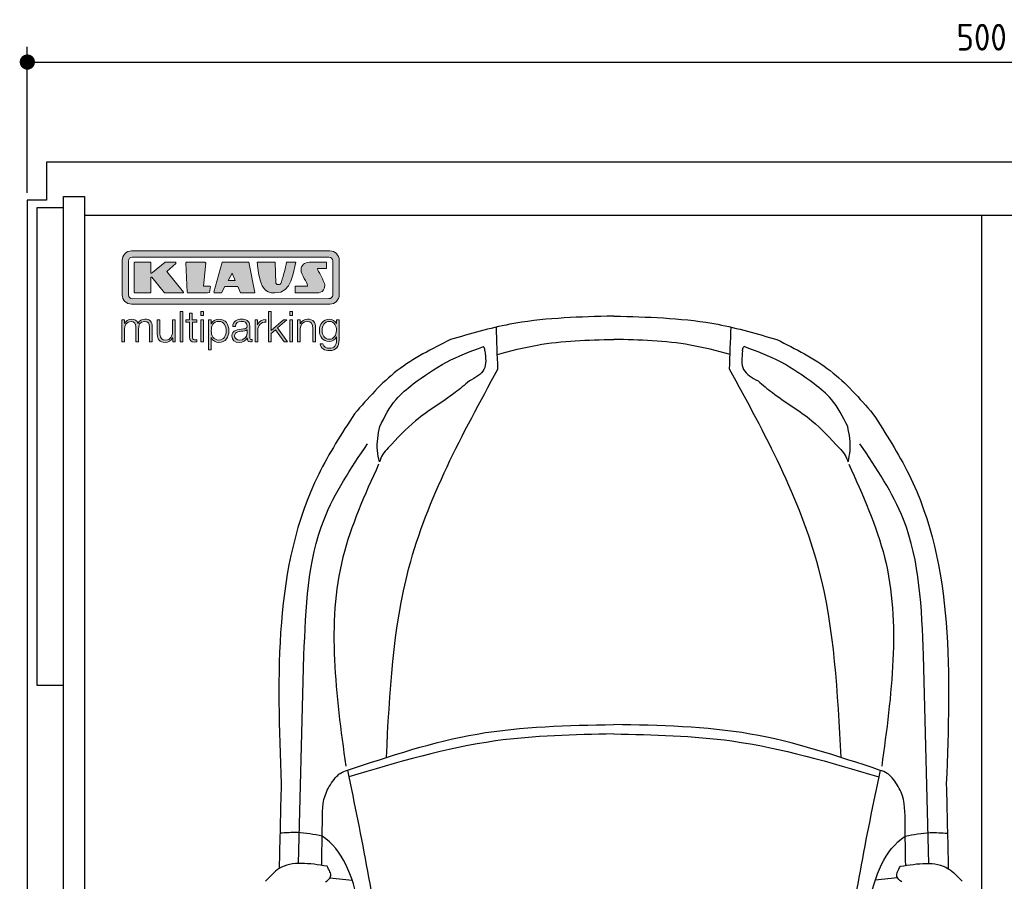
# Model space of a CAD drawing. Header units: millimetres. Extents: x -20 to 5511, y -1049 to 5673.
# Tile 3 of 4: x -20 to 2559, y 3417 to 5673. Entities that reach past the tile are written whole.
import ezdxf

# ---------------------------------------------------------------- set-up
doc = ezdxf.new("R2010")
doc.units = ezdxf.units.MM
for name, color, linetype in [('4', 3, 'Continuous'), ('5', 3, 'Continuous'), ('Car', 10, 'Continuous'), ('Logo', 7, 'Continuous')]:
    doc.layers.add(name, color=color, linetype=linetype)
doc.styles.get("Standard").update_dxf_attribs({"font": 'ISOCP.SHX'})
doc.dimstyles.new('GEN-ISO', dxfattribs={"dimscale": 20, "dimtxt": 3.5, "dimasz": 2, "dimexe": 2, "dimexo": 1, "dimgap": 1.5, "dimtad": 1, "dimdec": 1, "dimdsep": 46, "dimtxsty": 'STANDARD', "dimblk": 'PUNKT', "dimcen": 2, "dimclrd": 256, "dimclre": 256, "dimclrt": 2, "dimadec": 0, "dimazin": 0, "dimtp": 0.1, "dimtm": 0.1, "dimtfac": 0.71, "dimtdec": 1, "dimtmove": 2, "dimatfit": 3, "dimldrblk": 'PUNKT', "dimfxl": 1, "dimtolj": 1, "dimarcsym": 0})

# ---------------------------------------------------------------- blocks, each defined once
blk = doc.blocks.new('PUNKT')
at = {"layer": '4', "color": 0, "linetype": 'ByBlock'}
blk.add_line((-0.5, 0), (-1, 0), dxfattribs=at)
at = {"layer": '4', "color": 0, "linetype": 'ByBlock', "const_width": 0.5}
blk.add_lwpolyline([(-0.25, 0, 1), (0.25, 0, 1)], format="xyb", close=True, dxfattribs=at)
blk = doc.blocks.new('*D4')
at = {"layer": '5', "lineweight": -2}
for p, q in [((0, 5220), (0, 5602.1)), ((5000, 5220), (5000, 5602.1)), ((40, 5562.1), (4960, 5562.1))]:
    blk.add_line(p, q, dxfattribs=at)
at = {"layer": 'DEFPOINTS', "color": 0}
for p in [(5000, 5562.1), (0, 5200), (5000, 5200)]:
    blk.add_point(p, dxfattribs=at)
at = {"layer": '5', "lineweight": -2, "xscale": 40, "yscale": 40, "zscale": 40, "rotation": 180}
blk.add_blockref('PUNKT', (0, 5562.1), dxfattribs=at)
at = {"layer": '5', "lineweight": -2, "xscale": 40, "yscale": 40, "zscale": 40}
blk.add_blockref('PUNKT', (5000, 5562.1), dxfattribs=at)
at = {"layer": '5', "color": 2, "insert": (2500, 5627.1), "char_height": 70, "attachment_point": 5}
blk.add_mtext('500', dxfattribs=at)
blk = doc.blocks.new('KLAUS')
at = {"layer": 'Logo'}
h = blk.add_hatch(color=8, dxfattribs=at)
h.dxf.hatch_style = 2
edge = h.paths.add_edge_path()
edge.add_spline(control_points=[(3.6, 29.09), (2.88, 29.09), (2.3, 28.51), (2.3, 27.8), (2.3, 27.8), (2.3, 16.11), (2.3, 16.11), (2.3, 15.39), (2.88, 14.81), (3.6, 14.81), (3.6, 14.81), (71.16, 14.81), (71.16, 14.81), (71.88, 14.81), (72.46, 15.39), (72.46, 16.11), (72.46, 16.11), (72.46, 27.8), (72.46, 27.8), (72.46, 28.51), (71.88, 29.09), (71.16, 29.09), (71.16, 29.09), (3.6, 29.09), (3.6, 29.09), (3.6, 29.09), (3.6, 29.09), (3.6, 29.09)], knot_values=[0, 0, 0, 0, 1, 1, 1, 2, 2, 2, 3, 3, 3, 4, 4, 4, 5, 5, 5, 6, 6, 6, 7, 7, 7, 8, 8, 8, 9, 9, 9, 9], degree=3, periodic=0)
edge = h.paths.add_edge_path()
edge.add_spline(control_points=[(3.35, 31.23), (3.35, 31.23), (71.47, 31.23), (71.47, 31.23), (73.26, 31.23), (74.71, 29.77), (74.71, 27.99), (74.71, 27.99), (74.71, 16.17), (74.71, 16.17), (74.71, 14.38), (73.26, 12.93), (71.47, 12.93), (71.47, 12.93), (3.35, 12.93), (3.35, 12.93), (1.56, 12.93), (0.11, 14.38), (0.11, 16.17), (0.11, 16.17), (0.11, 27.99), (0.11, 27.99), (0.11, 29.77), (1.56, 31.23), (3.35, 31.23), (3.35, 31.23), (3.35, 31.23), (3.35, 31.23)], knot_values=[0, 0, 0, 0, 1, 1, 1, 2, 2, 2, 3, 3, 3, 4, 4, 4, 5, 5, 5, 6, 6, 6, 7, 7, 7, 8, 8, 8, 9, 9, 9, 9], degree=3, periodic=0)
h = blk.add_hatch(color=8, dxfattribs=at)
h.dxf.hatch_style = 2
edge = h.paths.add_edge_path()
edge.add_spline(control_points=[(4.5, 27.33), (4.5, 27.33), (9.7, 27.33), (9.7, 27.33), (9.84, 27.33), (9.96, 27.22), (9.96, 27.08), (9.96, 27.08), (9.96, 23.69), (9.96, 23.69), (9.96, 23.69), (9.94, 23.64), (10.04, 23.59), (10.14, 23.53), (10.2, 23.57), (10.2, 23.57), (10.2, 23.57), (10.51, 23.75), (10.51, 23.75), (10.51, 23.75), (14.94, 27.33), (14.94, 27.33), (14.94, 27.33), (18.41, 27.33), (18.41, 27.33), (18.41, 27.33), (18.49, 27.33), (18.56, 27.2), (18.65, 27.04), (18.53, 26.91), (18.53, 26.91), (18.53, 26.91), (15.49, 24.11), (15.49, 24.11), (15.49, 24.11), (21.14, 17.06), (21.14, 17.06), (21.14, 17.06), (21.13, 16.91), (21.13, 16.91), (21.08, 16.84), (20.99, 16.82), (20.99, 16.82), (20.99, 16.82), (14.7, 16.82), (14.7, 16.82), (14.7, 16.82), (10.26, 22.17), (10.26, 22.17), (10.26, 22.17), (10.19, 22.24), (10.08, 22.21), (9.97, 22.18), (9.96, 22.11), (9.96, 22.11), (9.96, 22.11), (9.96, 17.08), (9.96, 17.08), (9.96, 16.94), (9.84, 16.82), (9.7, 16.82), (9.7, 16.82), (4.5, 16.82), (4.5, 16.82), (4.36, 16.82), (4.25, 16.94), (4.25, 17.08), (4.25, 17.08), (4.25, 27.08), (4.25, 27.08), (4.25, 27.22), (4.36, 27.33), (4.5, 27.33), (4.5, 27.33), (4.5, 27.33), (4.5, 27.33)], knot_values=[0, 0, 0, 0, 1, 1, 1, 2, 2, 2, 3, 3, 3, 4, 4, 4, 5, 5, 5, 6, 6, 6, 7, 7, 7, 8, 8, 8, 9, 9, 9, 10, 10, 10, 11, 11, 11, 12, 12, 12, 13, 13, 13, 14, 14, 14, 15, 15, 15, 16, 16, 16, 17, 17, 17, 18, 18, 18, 19, 19, 19, 20, 20, 20, 21, 21, 21, 22, 22, 22, 23, 23, 23, 24, 24, 24, 25, 25, 25, 25], degree=3, periodic=0)
h = blk.add_hatch(color=8, dxfattribs=at)
h.dxf.hatch_style = 2
h.paths.add_polyline_path([(22.42, 17.06), (21.97, 27.15), (22.24, 27.33), (28.55, 27.33), (28.86, 26.97), (28.01, 19.08), (30.26, 19.07), (30.44, 18.95), (30.08, 16.95), (29.49, 16.82), (22.6, 16.82)])
h = blk.add_hatch(color=8, dxfattribs=at)
h.paths.add_polyline_path([(36.52, 21.01), (38.93, 21.01), (37.87, 23.57)])
h.paths.add_polyline_path([(34.52, 27.33), (43.65, 27.33), (45.76, 16.94), (45.57, 16.82), (40.83, 16.82), (39.89, 18.95), (35.42, 18.95), (34.27, 16.82), (31.78, 16.82), (31.66, 17)])
h = blk.add_hatch(color=8, dxfattribs=at)
h.dxf.hatch_style = 2
edge = h.paths.add_edge_path()
edge.add_spline(control_points=[(52.69, 27.32), (52.69, 27.32), (52.88, 20.14), (52.88, 20.14), (53.01, 19.89), (53.2, 19.77), (53.43, 19.71), (53.91, 19.59), (54.43, 19.57), (54.64, 20.03), (55.23, 21.34), (56.27, 25.45), (56.6, 27.33), (56.6, 27.33), (59.77, 27.33), (59.77, 27.33), (58.77, 23.9), (58.56, 16.82), (52.63, 16.76), (48.72, 16.72), (48.01, 19.35), (47.27, 22.24), (46.89, 23.68), (46.54, 27.33), (46.54, 27.33), (46.54, 27.33), (52.69, 27.32), (52.69, 27.32), (52.69, 27.32), (52.69, 27.32), (52.69, 27.32)], knot_values=[0, 0, 0, 0, 1, 1, 1, 2, 2, 2, 3, 3, 3, 4, 4, 4, 5, 5, 5, 6, 6, 6, 7, 7, 7, 8, 8, 8, 9, 9, 9, 10, 10, 10, 10], degree=3, periodic=0)
h = blk.add_hatch(color=8, dxfattribs=at)
h.dxf.hatch_style = 2
edge = h.paths.add_edge_path()
edge.add_spline(control_points=[(64.46, 27.33), (64.46, 27.33), (70.31, 27.33), (70.31, 27.33), (70.31, 26.52), (70.31, 26.02), (70.31, 25.12), (70.31, 25.12), (67.3, 25.12), (67.3, 25.12), (67.24, 25.04), (67.25, 25.11), (67.25, 24.91), (67.25, 24.88), (69.73, 20.38), (69.73, 19.57), (69.73, 16.4), (67.22, 16.81), (65.9, 16.82), (65.9, 16.82), (59.59, 16.82), (59.59, 16.82), (59.59, 17.76), (59.59, 18.23), (59.59, 19.14), (59.59, 19.14), (63.75, 19.14), (63.75, 19.14), (63.82, 19.22), (63.81, 19.11), (63.81, 19.31), (63.81, 20.32), (61.58, 23.06), (61.58, 24.63), (61.58, 26.33), (62.83, 27.34), (64.46, 27.33), (64.46, 27.33), (64.46, 27.33), (64.46, 27.33)], knot_values=[0, 0, 0, 0, 1, 1, 1, 2, 2, 2, 3, 3, 3, 4, 4, 4, 5, 5, 5, 6, 6, 6, 7, 7, 7, 8, 8, 8, 9, 9, 9, 10, 10, 10, 11, 11, 11, 12, 12, 12, 13, 13, 13, 13], degree=3, periodic=0)
h = blk.add_hatch(color=30, dxfattribs=at)
h.dxf.hatch_style = 2
h.paths.add_polyline_path([(20.07, 0), (20.99, 0), (20.99, 10.45), (20.07, 10.45)])
h = blk.add_hatch(color=30, dxfattribs=at)
h.paths.add_polyline_path([(27.1, 0), (28.03, 0), (28.03, 7.55), (27.1, 7.55)])
h.paths.add_polyline_path([(27.1, 8.98), (28.03, 8.98), (28.03, 10.45), (27.1, 10.45)])
h = blk.add_hatch(color=30, dxfattribs=at)
h.dxf.hatch_style = 2
h.paths.add_polyline_path([(50.4, 0), (51.32, 0), (51.32, 2.87), (52.82, 4.11), (55.8, 0), (56.96, 0), (53.52, 4.76), (56.74, 7.55), (55.51, 7.55), (51.32, 3.89), (51.32, 10.45), (50.4, 10.45)])
h = blk.add_hatch(color=30, dxfattribs=at)
h.paths.add_polyline_path([(57.74, 0), (58.66, 0), (58.66, 7.55), (57.74, 7.55)])
h.paths.add_polyline_path([(57.74, 8.98), (58.66, 8.98), (58.66, 10.45), (57.74, 10.45)])
h = blk.add_hatch(color=30, dxfattribs=at)
h.dxf.hatch_style = 2
edge = h.paths.add_edge_path()
edge.add_spline(control_points=[(0, 0), (0, 0), (0.92, 0), (0.92, 0), (0.92, 0), (0.92, 4.22), (0.92, 4.22), (0.94, 5.8), (1.58, 7), (3.18, 7), (4.35, 7), (4.77, 6.15), (4.76, 5.12), (4.76, 5.12), (4.76, 0), (4.76, 0), (4.76, 0), (5.68, 0), (5.68, 0), (5.68, 0), (5.68, 4.27), (5.68, 4.27), (5.68, 5.68), (6.14, 7), (7.73, 7), (9.05, 7), (9.52, 6.32), (9.52, 5.08), (9.52, 5.08), (9.52, 0), (9.52, 0), (9.52, 0), (10.44, 0), (10.44, 0), (10.44, 0), (10.44, 5.12), (10.44, 5.12), (10.44, 6.91), (9.59, 7.77), (7.94, 7.77), (6.94, 7.77), (5.99, 7.29), (5.54, 6.3), (5.26, 7.29), (4.36, 7.77), (3.37, 7.77), (2.17, 7.77), (1.38, 7.19), (0.89, 6.28), (0.89, 6.28), (0.85, 6.28), (0.85, 6.28), (0.85, 6.28), (0.85, 7.55), (0.85, 7.55), (0.85, 7.55), (0, 7.55), (0, 7.55), (0, 7.55), (0, 0), (0, 0), (0, 0), (0, 0), (0, 0)], knot_values=[0, 0, 0, 0, 1, 1, 1, 2, 2, 2, 3, 3, 3, 4, 4, 4, 5, 5, 5, 6, 6, 6, 7, 7, 7, 8, 8, 8, 9, 9, 9, 10, 10, 10, 11, 11, 11, 12, 12, 12, 13, 13, 13, 14, 14, 14, 15, 15, 15, 16, 16, 16, 17, 17, 17, 18, 18, 18, 19, 19, 19, 20, 20, 20, 21, 21, 21, 21], degree=3, periodic=0)
h = blk.add_hatch(color=30, dxfattribs=at)
h.dxf.hatch_style = 2
edge = h.paths.add_edge_path()
edge.add_spline(control_points=[(18.31, 7.55), (18.31, 7.55), (17.39, 7.55), (17.39, 7.55), (17.39, 7.55), (17.39, 3.59), (17.39, 3.59), (17.39, 2.05), (16.7, 0.56), (15.12, 0.56), (13.66, 0.56), (13.15, 1.27), (13.1, 2.64), (13.1, 2.64), (13.1, 7.55), (13.1, 7.55), (13.1, 7.55), (12.18, 7.55), (12.18, 7.55), (12.18, 7.55), (12.18, 2.65), (12.18, 2.65), (12.18, 0.89), (12.93, -0.22), (14.83, -0.22), (15.96, -0.22), (16.95, 0.35), (17.44, 1.36), (17.44, 1.36), (17.47, 1.36), (17.47, 1.36), (17.47, 1.36), (17.47, 0), (17.47, 0), (17.47, 0), (18.31, 0), (18.31, 0), (18.31, 0), (18.31, 7.55), (18.31, 7.55), (18.31, 7.55), (18.31, 7.55), (18.31, 7.55)], knot_values=[0, 0, 0, 0, 1, 1, 1, 2, 2, 2, 3, 3, 3, 4, 4, 4, 5, 5, 5, 6, 6, 6, 7, 7, 7, 8, 8, 8, 9, 9, 9, 10, 10, 10, 11, 11, 11, 12, 12, 12, 13, 13, 13, 14, 14, 14, 14], degree=3, periodic=0)
h = blk.add_hatch(color=30, dxfattribs=at)
h.dxf.hatch_style = 2
edge = h.paths.add_edge_path()
edge.add_spline(control_points=[(24.22, 9.82), (24.22, 9.82), (23.3, 9.82), (23.3, 9.82), (23.3, 9.82), (23.3, 7.55), (23.3, 7.55), (23.3, 7.55), (21.98, 7.55), (21.98, 7.55), (21.98, 7.55), (21.98, 6.78), (21.98, 6.78), (21.98, 6.78), (23.3, 6.78), (23.3, 6.78), (23.3, 6.78), (23.3, 1.61), (23.3, 1.61), (23.28, 0.32), (23.71, -0.09), (24.94, -0.09), (25.22, -0.09), (25.48, -0.06), (25.76, -0.06), (25.76, -0.06), (25.76, 0.73), (25.76, 0.73), (25.5, 0.7), (25.23, 0.69), (24.97, 0.69), (24.31, 0.73), (24.22, 1.08), (24.22, 1.68), (24.22, 1.68), (24.22, 6.78), (24.22, 6.78), (24.22, 6.78), (25.76, 6.78), (25.76, 6.78), (25.76, 6.78), (25.76, 7.55), (25.76, 7.55), (25.76, 7.55), (24.22, 7.55), (24.22, 7.55), (24.22, 7.55), (24.22, 9.82), (24.22, 9.82), (24.22, 9.82), (24.22, 9.82), (24.22, 9.82)], knot_values=[0, 0, 0, 0, 1, 1, 1, 2, 2, 2, 3, 3, 3, 4, 4, 4, 5, 5, 5, 6, 6, 6, 7, 7, 7, 8, 8, 8, 9, 9, 9, 10, 10, 10, 11, 11, 11, 12, 12, 12, 13, 13, 13, 14, 14, 14, 15, 15, 15, 16, 16, 16, 17, 17, 17, 17], degree=3, periodic=0)
h = blk.add_hatch(color=30, dxfattribs=at)
edge = h.paths.add_edge_path()
edge.add_spline(control_points=[(35.84, 3.78), (35.84, 2.21), (35.12, 0.56), (33.37, 0.56), (31.4, 0.56), (30.72, 2.21), (30.72, 3.78), (30.72, 5.49), (31.33, 7), (33.37, 7), (35.12, 7), (35.84, 5.34), (35.84, 3.78), (35.84, 3.78), (35.84, 3.78), (35.84, 3.78)], knot_values=[0, 0, 0, 0, 1, 1, 1, 2, 2, 2, 3, 3, 3, 4, 4, 4, 5, 5, 5, 5], degree=3, periodic=0)
edge = h.paths.add_edge_path()
edge.add_spline(control_points=[(29.79, -2.8), (29.79, -2.8), (30.72, -2.8), (30.72, -2.8), (30.72, -2.8), (30.72, 1.43), (30.72, 1.43), (30.72, 1.43), (30.74, 1.43), (30.74, 1.43), (31.14, 0.35), (32.24, -0.22), (33.37, -0.22), (35.66, -0.22), (36.76, 1.64), (36.76, 3.78), (36.76, 5.91), (35.66, 7.77), (33.37, 7.77), (32.15, 7.77), (31.1, 7.14), (30.67, 6.12), (30.67, 6.12), (30.64, 6.12), (30.64, 6.12), (30.64, 6.12), (30.64, 7.55), (30.64, 7.55), (30.64, 7.55), (29.79, 7.55), (29.79, 7.55), (29.79, 7.55), (29.79, -2.8), (29.79, -2.8), (29.79, -2.8), (29.79, -2.8), (29.79, -2.8)], knot_values=[0, 0, 0, 0, 1, 1, 1, 2, 2, 2, 3, 3, 3, 4, 4, 4, 5, 5, 5, 6, 6, 6, 7, 7, 7, 8, 8, 8, 9, 9, 9, 10, 10, 10, 11, 11, 11, 12, 12, 12, 12], degree=3, periodic=0)
h = blk.add_hatch(color=30, dxfattribs=at)
edge = h.paths.add_edge_path()
edge.add_spline(control_points=[(43.03, 2.93), (43.04, 1.45), (41.8, 0.56), (40.39, 0.56), (39.53, 0.56), (38.71, 1.13), (38.71, 2.05), (38.71, 3.53), (40.66, 3.51), (42.22, 3.79), (42.47, 3.84), (42.88, 3.91), (43, 4.13), (43, 4.13), (43.03, 4.13), (43.03, 4.13), (43.03, 4.13), (43.03, 2.93), (43.03, 2.93), (43.03, 2.93), (43.03, 2.93), (43.03, 2.93)], knot_values=[0, 0, 0, 0, 1, 1, 1, 2, 2, 2, 3, 3, 3, 4, 4, 4, 5, 5, 5, 6, 6, 6, 7, 7, 7, 7], degree=3, periodic=0)
edge = h.paths.add_edge_path()
edge.add_spline(control_points=[(39.03, 5.24), (39.06, 6.47), (39.91, 7), (41.05, 7), (42.14, 7), (43.03, 6.69), (43.03, 5.45), (43.03, 4.61), (42.6, 4.51), (41.84, 4.42), (39.85, 4.19), (37.79, 4.11), (37.79, 1.99), (37.79, 0.47), (38.93, -0.22), (40.32, -0.22), (41.77, -0.22), (42.43, 0.34), (43.07, 1.32), (43.07, 1.32), (43.1, 1.32), (43.1, 1.32), (43.1, 0.53), (43.25, 0), (44.19, 0), (44.43, 0), (44.58, 0.01), (44.79, 0.06), (44.79, 0.06), (44.79, 0.83), (44.79, 0.83), (44.71, 0.81), (44.6, 0.78), (44.49, 0.78), (44.13, 0.78), (43.95, 0.98), (43.95, 1.33), (43.95, 1.33), (43.95, 5.34), (43.95, 5.34), (43.95, 7.36), (42.5, 7.77), (41.17, 7.77), (39.44, 7.77), (38.2, 7.01), (38.11, 5.24), (38.11, 5.24), (39.03, 5.24), (39.03, 5.24), (39.03, 5.24), (39.03, 5.24), (39.03, 5.24)], knot_values=[0, 0, 0, 0, 1, 1, 1, 2, 2, 2, 3, 3, 3, 4, 4, 4, 5, 5, 5, 6, 6, 6, 7, 7, 7, 8, 8, 8, 9, 9, 9, 10, 10, 10, 11, 11, 11, 12, 12, 12, 13, 13, 13, 14, 14, 14, 15, 15, 15, 16, 16, 16, 17, 17, 17, 17], degree=3, periodic=0)
h = blk.add_hatch(color=30, dxfattribs=at)
h.dxf.hatch_style = 2
edge = h.paths.add_edge_path()
edge.add_spline(control_points=[(45.79, 0), (45.79, 0), (46.71, 0), (46.71, 0), (46.71, 0), (46.71, 4.03), (46.71, 4.03), (46.71, 5.59), (47.85, 6.82), (49.52, 6.73), (49.52, 6.73), (49.52, 7.66), (49.52, 7.66), (48.16, 7.72), (47.14, 7), (46.67, 5.78), (46.67, 5.78), (46.64, 5.78), (46.64, 5.78), (46.64, 5.78), (46.64, 7.55), (46.64, 7.55), (46.64, 7.55), (45.79, 7.55), (45.79, 7.55), (45.79, 7.55), (45.79, 0), (45.79, 0), (45.79, 0), (45.79, 0), (45.79, 0)], knot_values=[0, 0, 0, 0, 1, 1, 1, 2, 2, 2, 3, 3, 3, 4, 4, 4, 5, 5, 5, 6, 6, 6, 7, 7, 7, 8, 8, 8, 9, 9, 9, 10, 10, 10, 10], degree=3, periodic=0)
h = blk.add_hatch(color=30, dxfattribs=at)
h.dxf.hatch_style = 2
edge = h.paths.add_edge_path()
edge.add_spline(control_points=[(60.41, 0), (60.41, 0), (61.33, 0), (61.33, 0), (61.33, 0), (61.33, 4.41), (61.33, 4.41), (61.36, 5.89), (62.24, 7), (63.7, 7), (65.2, 7), (65.62, 6.02), (65.62, 4.71), (65.62, 4.71), (65.62, 0), (65.62, 0), (65.62, 0), (66.54, 0), (66.54, 0), (66.54, 0), (66.54, 4.86), (66.54, 4.86), (66.54, 6.66), (65.9, 7.77), (63.78, 7.77), (62.71, 7.77), (61.7, 7.16), (61.36, 6.25), (61.36, 6.25), (61.33, 6.25), (61.33, 6.25), (61.33, 6.25), (61.33, 7.55), (61.33, 7.55), (61.33, 7.55), (60.41, 7.55), (60.41, 7.55), (60.41, 7.55), (60.41, 0), (60.41, 0), (60.41, 0), (60.41, 0), (60.41, 0)], knot_values=[0, 0, 0, 0, 1, 1, 1, 2, 2, 2, 3, 3, 3, 4, 4, 4, 5, 5, 5, 6, 6, 6, 7, 7, 7, 8, 8, 8, 9, 9, 9, 10, 10, 10, 11, 11, 11, 12, 12, 12, 13, 13, 13, 14, 14, 14, 14], degree=3, periodic=0)
h = blk.add_hatch(color=30, dxfattribs=at)
edge = h.paths.add_edge_path()
edge.add_spline(control_points=[(71.32, 0.86), (69.62, 0.86), (68.83, 2.34), (68.83, 3.86), (68.83, 5.43), (69.56, 7), (71.32, 7), (73.06, 7), (73.75, 5.34), (73.75, 3.86), (73.75, 2.33), (72.91, 0.86), (71.32, 0.86), (71.32, 0.86), (71.32, 0.86), (71.32, 0.86)], knot_values=[0, 0, 0, 0, 1, 1, 1, 2, 2, 2, 3, 3, 3, 4, 4, 4, 5, 5, 5, 5], degree=3, periodic=0)
edge = h.paths.add_edge_path()
edge.add_spline(control_points=[(74.67, 7.55), (74.67, 7.55), (73.75, 7.55), (73.75, 7.55), (73.75, 7.55), (73.75, 6.25), (73.75, 6.25), (73.75, 6.25), (73.72, 6.25), (73.72, 6.25), (73.35, 7.09), (72.41, 7.77), (71.32, 7.77), (69.13, 7.77), (67.9, 6.05), (67.9, 3.97), (67.9, 1.82), (68.9, 0.09), (71.32, 0.09), (72.4, 0.09), (73.29, 0.72), (73.72, 1.64), (73.72, 1.64), (73.75, 1.64), (73.75, 1.64), (73.75, 1.64), (73.75, 0.61), (73.75, 0.61), (73.75, -1.23), (73.01, -2.24), (71.32, -2.24), (70.29, -2.24), (69.31, -1.85), (69.1, -0.73), (69.1, -0.73), (68.18, -0.73), (68.18, -0.73), (68.31, -2.34), (69.81, -3.02), (71.32, -3.02), (73.79, -3.02), (74.65, -1.64), (74.67, 0.61), (74.67, 0.61), (74.67, 7.55), (74.67, 7.55), (74.67, 7.55), (74.67, 7.55), (74.67, 7.55)], knot_values=[0, 0, 0, 0, 1, 1, 1, 2, 2, 2, 3, 3, 3, 4, 4, 4, 5, 5, 5, 6, 6, 6, 7, 7, 7, 8, 8, 8, 9, 9, 9, 10, 10, 10, 11, 11, 11, 12, 12, 12, 13, 13, 13, 14, 14, 14, 15, 15, 15, 16, 16, 16, 16], degree=3, periodic=0)
at = {"layer": 'Logo', "lineweight": 0}
for points in [[(22.42, 17.06), (21.97, 27.15), (22.24, 27.33), (28.55, 27.33), (28.86, 26.97), (28.01, 19.08), (30.26, 19.07), (30.44, 18.95), (30.08, 16.95), (29.49, 16.82), (22.6, 16.82), (22.42, 17.06), (22.42, 17.06)], [(34.52, 27.33), (43.65, 27.33), (45.76, 16.94), (45.57, 16.82), (40.83, 16.82), (39.89, 18.95), (35.42, 18.95), (34.27, 16.82), (31.78, 16.82), (31.66, 17), (34.52, 27.33), (34.52, 27.33)], [(36.52, 21.01), (38.93, 21.01), (37.87, 23.57), (36.52, 21.01), (36.52, 21.01)], [(20.07, 0), (20.99, 0), (20.99, 10.45), (20.07, 10.45), (20.07, 0), (20.07, 0)], [(27.1, 8.98), (28.03, 8.98), (28.03, 10.45), (27.1, 10.45), (27.1, 8.98), (27.1, 8.98)], [(50.4, 0), (51.32, 0), (51.32, 2.87), (52.82, 4.11), (55.8, 0), (56.96, 0), (53.52, 4.76), (56.74, 7.55), (55.51, 7.55), (51.32, 3.89), (51.32, 10.45), (50.4, 10.45), (50.4, 0), (50.4, 0)], [(57.74, 8.98), (58.66, 8.98), (58.66, 10.45), (57.74, 10.45), (57.74, 8.98), (57.74, 8.98)], [(27.1, 0), (28.03, 0), (28.03, 7.55), (27.1, 7.55), (27.1, 0), (27.1, 0)], [(57.74, 0), (58.66, 0), (58.66, 7.55), (57.74, 7.55), (57.74, 0), (57.74, 0)]]:
    blk.add_lwpolyline(points, dxfattribs=at)
for points, knots in [([(3.35, 31.23), (3.35, 31.23), (71.47, 31.23), (71.47, 31.23), (73.26, 31.23), (74.71, 29.77), (74.71, 27.99), (74.71, 27.99), (74.71, 16.17), (74.71, 16.17), (74.71, 14.38), (73.26, 12.93), (71.47, 12.93), (71.47, 12.93), (3.35, 12.93), (3.35, 12.93), (1.56, 12.93), (0.11, 14.38), (0.11, 16.17), (0.11, 16.17), (0.11, 27.99), (0.11, 27.99), (0.11, 29.77), (1.56, 31.23), (3.35, 31.23), (3.35, 31.23), (3.35, 31.23), (3.35, 31.23)], [0, 0, 0, 0, 1, 1, 1, 2, 2, 2, 3, 3, 3, 4, 4, 4, 5, 5, 5, 6, 6, 6, 7, 7, 7, 8, 8, 8, 9, 9, 9, 9]), ([(3.6, 29.09), (2.88, 29.09), (2.3, 28.51), (2.3, 27.8), (2.3, 27.8), (2.3, 16.11), (2.3, 16.11), (2.3, 15.39), (2.88, 14.81), (3.6, 14.81), (3.6, 14.81), (71.16, 14.81), (71.16, 14.81), (71.88, 14.81), (72.46, 15.39), (72.46, 16.11), (72.46, 16.11), (72.46, 27.8), (72.46, 27.8), (72.46, 28.51), (71.88, 29.09), (71.16, 29.09), (71.16, 29.09), (3.6, 29.09), (3.6, 29.09), (3.6, 29.09), (3.6, 29.09), (3.6, 29.09)], [0, 0, 0, 0, 1, 1, 1, 2, 2, 2, 3, 3, 3, 4, 4, 4, 5, 5, 5, 6, 6, 6, 7, 7, 7, 8, 8, 8, 9, 9, 9, 9]), ([(4.5, 27.33), (4.5, 27.33), (9.7, 27.33), (9.7, 27.33), (9.84, 27.33), (9.96, 27.22), (9.96, 27.08), (9.96, 27.08), (9.96, 23.69), (9.96, 23.69), (9.96, 23.69), (9.94, 23.64), (10.04, 23.59), (10.14, 23.53), (10.2, 23.57), (10.2, 23.57), (10.2, 23.57), (10.51, 23.75), (10.51, 23.75), (10.51, 23.75), (14.94, 27.33), (14.94, 27.33), (14.94, 27.33), (18.41, 27.33), (18.41, 27.33), (18.41, 27.33), (18.49, 27.33), (18.56, 27.2), (18.65, 27.04), (18.53, 26.91), (18.53, 26.91), (18.53, 26.91), (15.49, 24.11), (15.49, 24.11), (15.49, 24.11), (21.14, 17.06), (21.14, 17.06), (21.14, 17.06), (21.13, 16.91), (21.13, 16.91), (21.08, 16.84), (20.99, 16.82), (20.99, 16.82), (20.99, 16.82), (14.7, 16.82), (14.7, 16.82), (14.7, 16.82), (10.26, 22.17), (10.26, 22.17), (10.26, 22.17), (10.19, 22.24), (10.08, 22.21), (9.97, 22.18), (9.96, 22.11), (9.96, 22.11), (9.96, 22.11), (9.96, 17.08), (9.96, 17.08), (9.96, 16.94), (9.84, 16.82), (9.7, 16.82), (9.7, 16.82), (4.5, 16.82), (4.5, 16.82), (4.36, 16.82), (4.25, 16.94), (4.25, 17.08), (4.25, 17.08), (4.25, 27.08), (4.25, 27.08), (4.25, 27.22), (4.36, 27.33), (4.5, 27.33), (4.5, 27.33), (4.5, 27.33), (4.5, 27.33)], [0, 0, 0, 0, 1, 1, 1, 2, 2, 2, 3, 3, 3, 4, 4, 4, 5, 5, 5, 6, 6, 6, 7, 7, 7, 8, 8, 8, 9, 9, 9, 10, 10, 10, 11, 11, 11, 12, 12, 12, 13, 13, 13, 14, 14, 14, 15, 15, 15, 16, 16, 16, 17, 17, 17, 18, 18, 18, 19, 19, 19, 20, 20, 20, 21, 21, 21, 22, 22, 22, 23, 23, 23, 24, 24, 24, 25, 25, 25, 25]), ([(52.69, 27.32), (52.69, 27.32), (52.88, 20.14), (52.88, 20.14), (53.01, 19.89), (53.2, 19.77), (53.43, 19.71), (53.91, 19.59), (54.43, 19.57), (54.64, 20.03), (55.23, 21.34), (56.27, 25.45), (56.6, 27.33), (56.6, 27.33), (59.77, 27.33), (59.77, 27.33), (58.77, 23.9), (58.56, 16.82), (52.63, 16.76), (48.72, 16.72), (48.01, 19.35), (47.27, 22.24), (46.89, 23.68), (46.54, 27.33), (46.54, 27.33), (46.54, 27.33), (52.69, 27.32), (52.69, 27.32), (52.69, 27.32), (52.69, 27.32), (52.69, 27.32)], [0, 0, 0, 0, 1, 1, 1, 2, 2, 2, 3, 3, 3, 4, 4, 4, 5, 5, 5, 6, 6, 6, 7, 7, 7, 8, 8, 8, 9, 9, 9, 10, 10, 10, 10]), ([(64.46, 27.33), (64.46, 27.33), (70.31, 27.33), (70.31, 27.33), (70.31, 26.52), (70.31, 26.02), (70.31, 25.12), (70.31, 25.12), (67.3, 25.12), (67.3, 25.12), (67.24, 25.04), (67.25, 25.11), (67.25, 24.91), (67.25, 24.88), (69.73, 20.38), (69.73, 19.57), (69.73, 16.4), (67.22, 16.81), (65.9, 16.82), (65.9, 16.82), (59.59, 16.82), (59.59, 16.82), (59.59, 17.76), (59.59, 18.23), (59.59, 19.14), (59.59, 19.14), (63.75, 19.14), (63.75, 19.14), (63.82, 19.22), (63.81, 19.11), (63.81, 19.31), (63.81, 20.32), (61.58, 23.06), (61.58, 24.63), (61.58, 26.33), (62.83, 27.34), (64.46, 27.33), (64.46, 27.33), (64.46, 27.33), (64.46, 27.33)], [0, 0, 0, 0, 1, 1, 1, 2, 2, 2, 3, 3, 3, 4, 4, 4, 5, 5, 5, 6, 6, 6, 7, 7, 7, 8, 8, 8, 9, 9, 9, 10, 10, 10, 11, 11, 11, 12, 12, 12, 13, 13, 13, 13]), ([(0, 0), (0, 0), (0.92, 0), (0.92, 0), (0.92, 0), (0.92, 4.22), (0.92, 4.22), (0.94, 5.8), (1.58, 7), (3.18, 7), (4.35, 7), (4.77, 6.15), (4.76, 5.12), (4.76, 5.12), (4.76, 0), (4.76, 0), (4.76, 0), (5.68, 0), (5.68, 0), (5.68, 0), (5.68, 4.27), (5.68, 4.27), (5.68, 5.68), (6.14, 7), (7.73, 7), (9.05, 7), (9.52, 6.32), (9.52, 5.08), (9.52, 5.08), (9.52, 0), (9.52, 0), (9.52, 0), (10.44, 0), (10.44, 0), (10.44, 0), (10.44, 5.12), (10.44, 5.12), (10.44, 6.91), (9.59, 7.77), (7.94, 7.77), (6.94, 7.77), (5.99, 7.29), (5.54, 6.3), (5.26, 7.29), (4.36, 7.77), (3.37, 7.77), (2.17, 7.77), (1.38, 7.19), (0.89, 6.28), (0.89, 6.28), (0.85, 6.28), (0.85, 6.28), (0.85, 6.28), (0.85, 7.55), (0.85, 7.55), (0.85, 7.55), (0, 7.55), (0, 7.55), (0, 7.55), (0, 0), (0, 0), (0, 0), (0, 0), (0, 0)], [0, 0, 0, 0, 1, 1, 1, 2, 2, 2, 3, 3, 3, 4, 4, 4, 5, 5, 5, 6, 6, 6, 7, 7, 7, 8, 8, 8, 9, 9, 9, 10, 10, 10, 11, 11, 11, 12, 12, 12, 13, 13, 13, 14, 14, 14, 15, 15, 15, 16, 16, 16, 17, 17, 17, 18, 18, 18, 19, 19, 19, 20, 20, 20, 21, 21, 21, 21]), ([(18.31, 7.55), (18.31, 7.55), (17.39, 7.55), (17.39, 7.55), (17.39, 7.55), (17.39, 3.59), (17.39, 3.59), (17.39, 2.05), (16.7, 0.56), (15.12, 0.56), (13.66, 0.56), (13.15, 1.27), (13.1, 2.64), (13.1, 2.64), (13.1, 7.55), (13.1, 7.55), (13.1, 7.55), (12.18, 7.55), (12.18, 7.55), (12.18, 7.55), (12.18, 2.65), (12.18, 2.65), (12.18, 0.89), (12.93, -0.22), (14.83, -0.22), (15.96, -0.22), (16.95, 0.35), (17.44, 1.36), (17.44, 1.36), (17.47, 1.36), (17.47, 1.36), (17.47, 1.36), (17.47, 0), (17.47, 0), (17.47, 0), (18.31, 0), (18.31, 0), (18.31, 0), (18.31, 7.55), (18.31, 7.55), (18.31, 7.55), (18.31, 7.55), (18.31, 7.55)], [0, 0, 0, 0, 1, 1, 1, 2, 2, 2, 3, 3, 3, 4, 4, 4, 5, 5, 5, 6, 6, 6, 7, 7, 7, 8, 8, 8, 9, 9, 9, 10, 10, 10, 11, 11, 11, 12, 12, 12, 13, 13, 13, 14, 14, 14, 14]), ([(24.22, 9.82), (24.22, 9.82), (23.3, 9.82), (23.3, 9.82), (23.3, 9.82), (23.3, 7.55), (23.3, 7.55), (23.3, 7.55), (21.98, 7.55), (21.98, 7.55), (21.98, 7.55), (21.98, 6.78), (21.98, 6.78), (21.98, 6.78), (23.3, 6.78), (23.3, 6.78), (23.3, 6.78), (23.3, 1.61), (23.3, 1.61), (23.28, 0.32), (23.71, -0.09), (24.94, -0.09), (25.22, -0.09), (25.48, -0.06), (25.76, -0.06), (25.76, -0.06), (25.76, 0.73), (25.76, 0.73), (25.5, 0.7), (25.23, 0.69), (24.97, 0.69), (24.31, 0.73), (24.22, 1.08), (24.22, 1.68), (24.22, 1.68), (24.22, 6.78), (24.22, 6.78), (24.22, 6.78), (25.76, 6.78), (25.76, 6.78), (25.76, 6.78), (25.76, 7.55), (25.76, 7.55), (25.76, 7.55), (24.22, 7.55), (24.22, 7.55), (24.22, 7.55), (24.22, 9.82), (24.22, 9.82), (24.22, 9.82), (24.22, 9.82), (24.22, 9.82)], [0, 0, 0, 0, 1, 1, 1, 2, 2, 2, 3, 3, 3, 4, 4, 4, 5, 5, 5, 6, 6, 6, 7, 7, 7, 8, 8, 8, 9, 9, 9, 10, 10, 10, 11, 11, 11, 12, 12, 12, 13, 13, 13, 14, 14, 14, 15, 15, 15, 16, 16, 16, 17, 17, 17, 17]), ([(29.79, -2.8), (29.79, -2.8), (30.72, -2.8), (30.72, -2.8), (30.72, -2.8), (30.72, 1.43), (30.72, 1.43), (30.72, 1.43), (30.74, 1.43), (30.74, 1.43), (31.14, 0.35), (32.24, -0.22), (33.37, -0.22), (35.66, -0.22), (36.76, 1.64), (36.76, 3.78), (36.76, 5.91), (35.66, 7.77), (33.37, 7.77), (32.15, 7.77), (31.1, 7.14), (30.67, 6.12), (30.67, 6.12), (30.64, 6.12), (30.64, 6.12), (30.64, 6.12), (30.64, 7.55), (30.64, 7.55), (30.64, 7.55), (29.79, 7.55), (29.79, 7.55), (29.79, 7.55), (29.79, -2.8), (29.79, -2.8), (29.79, -2.8), (29.79, -2.8), (29.79, -2.8)], [0, 0, 0, 0, 1, 1, 1, 2, 2, 2, 3, 3, 3, 4, 4, 4, 5, 5, 5, 6, 6, 6, 7, 7, 7, 8, 8, 8, 9, 9, 9, 10, 10, 10, 11, 11, 11, 12, 12, 12, 12]), ([(35.84, 3.78), (35.84, 2.21), (35.12, 0.56), (33.37, 0.56), (31.4, 0.56), (30.72, 2.21), (30.72, 3.78), (30.72, 5.49), (31.33, 7), (33.37, 7), (35.12, 7), (35.84, 5.34), (35.84, 3.78), (35.84, 3.78), (35.84, 3.78), (35.84, 3.78)], [0, 0, 0, 0, 1, 1, 1, 2, 2, 2, 3, 3, 3, 4, 4, 4, 5, 5, 5, 5]), ([(39.03, 5.24), (39.06, 6.47), (39.91, 7), (41.05, 7), (42.14, 7), (43.03, 6.69), (43.03, 5.45), (43.03, 4.61), (42.6, 4.51), (41.84, 4.42), (39.85, 4.19), (37.79, 4.11), (37.79, 1.99), (37.79, 0.47), (38.93, -0.22), (40.32, -0.22), (41.77, -0.22), (42.43, 0.34), (43.07, 1.32), (43.07, 1.32), (43.1, 1.32), (43.1, 1.32), (43.1, 0.53), (43.25, 0), (44.19, 0), (44.43, 0), (44.58, 0.01), (44.79, 0.06), (44.79, 0.06), (44.79, 0.83), (44.79, 0.83), (44.71, 0.81), (44.6, 0.78), (44.49, 0.78), (44.13, 0.78), (43.95, 0.98), (43.95, 1.33), (43.95, 1.33), (43.95, 5.34), (43.95, 5.34), (43.95, 7.36), (42.5, 7.77), (41.17, 7.77), (39.44, 7.77), (38.2, 7.01), (38.11, 5.24), (38.11, 5.24), (39.03, 5.24), (39.03, 5.24), (39.03, 5.24), (39.03, 5.24), (39.03, 5.24)], [0, 0, 0, 0, 1, 1, 1, 2, 2, 2, 3, 3, 3, 4, 4, 4, 5, 5, 5, 6, 6, 6, 7, 7, 7, 8, 8, 8, 9, 9, 9, 10, 10, 10, 11, 11, 11, 12, 12, 12, 13, 13, 13, 14, 14, 14, 15, 15, 15, 16, 16, 16, 17, 17, 17, 17]), ([(45.79, 0), (45.79, 0), (46.71, 0), (46.71, 0), (46.71, 0), (46.71, 4.03), (46.71, 4.03), (46.71, 5.59), (47.85, 6.82), (49.52, 6.73), (49.52, 6.73), (49.52, 7.66), (49.52, 7.66), (48.16, 7.72), (47.14, 7), (46.67, 5.78), (46.67, 5.78), (46.64, 5.78), (46.64, 5.78), (46.64, 5.78), (46.64, 7.55), (46.64, 7.55), (46.64, 7.55), (45.79, 7.55), (45.79, 7.55), (45.79, 7.55), (45.79, 0), (45.79, 0), (45.79, 0), (45.79, 0), (45.79, 0)], [0, 0, 0, 0, 1, 1, 1, 2, 2, 2, 3, 3, 3, 4, 4, 4, 5, 5, 5, 6, 6, 6, 7, 7, 7, 8, 8, 8, 9, 9, 9, 10, 10, 10, 10]), ([(60.41, 0), (60.41, 0), (61.33, 0), (61.33, 0), (61.33, 0), (61.33, 4.41), (61.33, 4.41), (61.36, 5.89), (62.24, 7), (63.7, 7), (65.2, 7), (65.62, 6.02), (65.62, 4.71), (65.62, 4.71), (65.62, 0), (65.62, 0), (65.62, 0), (66.54, 0), (66.54, 0), (66.54, 0), (66.54, 4.86), (66.54, 4.86), (66.54, 6.66), (65.9, 7.77), (63.78, 7.77), (62.71, 7.77), (61.7, 7.16), (61.36, 6.25), (61.36, 6.25), (61.33, 6.25), (61.33, 6.25), (61.33, 6.25), (61.33, 7.55), (61.33, 7.55), (61.33, 7.55), (60.41, 7.55), (60.41, 7.55), (60.41, 7.55), (60.41, 0), (60.41, 0), (60.41, 0), (60.41, 0), (60.41, 0)], [0, 0, 0, 0, 1, 1, 1, 2, 2, 2, 3, 3, 3, 4, 4, 4, 5, 5, 5, 6, 6, 6, 7, 7, 7, 8, 8, 8, 9, 9, 9, 10, 10, 10, 11, 11, 11, 12, 12, 12, 13, 13, 13, 14, 14, 14, 14]), ([(74.67, 7.55), (74.67, 7.55), (73.75, 7.55), (73.75, 7.55), (73.75, 7.55), (73.75, 6.25), (73.75, 6.25), (73.75, 6.25), (73.72, 6.25), (73.72, 6.25), (73.35, 7.09), (72.41, 7.77), (71.32, 7.77), (69.13, 7.77), (67.9, 6.05), (67.9, 3.97), (67.9, 1.82), (68.9, 0.09), (71.32, 0.09), (72.4, 0.09), (73.29, 0.72), (73.72, 1.64), (73.72, 1.64), (73.75, 1.64), (73.75, 1.64), (73.75, 1.64), (73.75, 0.61), (73.75, 0.61), (73.75, -1.23), (73.01, -2.24), (71.32, -2.24), (70.29, -2.24), (69.31, -1.85), (69.1, -0.73), (69.1, -0.73), (68.18, -0.73), (68.18, -0.73), (68.31, -2.34), (69.81, -3.02), (71.32, -3.02), (73.79, -3.02), (74.65, -1.64), (74.67, 0.61), (74.67, 0.61), (74.67, 7.55), (74.67, 7.55), (74.67, 7.55), (74.67, 7.55), (74.67, 7.55)], [0, 0, 0, 0, 1, 1, 1, 2, 2, 2, 3, 3, 3, 4, 4, 4, 5, 5, 5, 6, 6, 6, 7, 7, 7, 8, 8, 8, 9, 9, 9, 10, 10, 10, 11, 11, 11, 12, 12, 12, 13, 13, 13, 14, 14, 14, 15, 15, 15, 16, 16, 16, 16]), ([(71.32, 0.86), (69.62, 0.86), (68.83, 2.34), (68.83, 3.86), (68.83, 5.43), (69.56, 7), (71.32, 7), (73.06, 7), (73.75, 5.34), (73.75, 3.86), (73.75, 2.33), (72.91, 0.86), (71.32, 0.86), (71.32, 0.86), (71.32, 0.86), (71.32, 0.86)], [0, 0, 0, 0, 1, 1, 1, 2, 2, 2, 3, 3, 3, 4, 4, 4, 5, 5, 5, 5]), ([(43.03, 2.93), (43.04, 1.45), (41.8, 0.56), (40.39, 0.56), (39.53, 0.56), (38.71, 1.13), (38.71, 2.05), (38.71, 3.53), (40.66, 3.51), (42.22, 3.79), (42.47, 3.84), (42.88, 3.91), (43, 4.13), (43, 4.13), (43.03, 4.13), (43.03, 4.13), (43.03, 4.13), (43.03, 2.93), (43.03, 2.93), (43.03, 2.93), (43.03, 2.93), (43.03, 2.93)], [0, 0, 0, 0, 1, 1, 1, 2, 2, 2, 3, 3, 3, 4, 4, 4, 5, 5, 5, 6, 6, 6, 7, 7, 7, 7])]:
    blk.add_open_spline(points, degree=3, knots=knots, dxfattribs=at)

msp = doc.modelspace()

# ---------------------------------------------------------------- linework, layer by layer
for p, q in [((4850, 5160), (150, 5160)), ((2500, 5160), (2500, 218))]:
    msp.add_line(p, q)
msp.add_lwpolyline([(50, 5300), (50, 5200), (0, 5200), (0, 1400), (50, 1400), (50, 0), (4950, 0), (4950, 1400), (5000, 1400), (5000, 5200), (4950, 5200), (4950, 5300)], close=True)
for points in [[(95, 5210), (150, 5210), (150, 30), (122.5, 30)], [(95, 250), (95, 5210)], [(150, 5210), (150, 30)], [(95, 5180), (25, 5180), (25, 3930), (95, 3930)]]:
    msp.add_lwpolyline(points)
at = {"layer": 'Car'}
for p, q in [((1536.21, 4896.89), (1518.29, 4896.55)), ((1536.21, 4896.89), (1554.14, 4896.55)), ((792.5, 3425.79), (851.07, 3419.42)), ((2279.88, 3425.77), (2221.31, 3419.4))]:
    msp.add_line(p, q, dxfattribs=at)
for points, knots in [([(1518.29, 4896.55), (1432.72, 4893.88), (1293.55, 4889.54), (1160.27, 4850.41), (1108.93, 4835.34)], [0, 0, 0, 0, 255.3446186, 415.3287853, 415.3287853, 415.3287853, 415.3287853]), ([(1554.14, 4896.55), (1639.7, 4893.88), (1778.88, 4889.53), (1912.15, 4850.4), (1963.49, 4835.33)], [0, 0, 0, 0, 255.3446186, 415.3287853, 415.3287853, 415.3287853, 415.3287853]), ([(1108.93, 4835.34), (1060.05, 4811.04), (963.29, 4762.93), (892.31, 4681.5), (857.19, 4641.21)], [0, 0, 0, 0, 162.017862, 320.6852105, 320.6852105, 320.6852105, 320.6852105]), ([(1231.34, 4796.61), (1265.98, 4805.66), (1365.63, 4831.7), (1468.87, 4834.16), (1536.21, 4835.76)], [0, 0, 0, 0, 107.1604304, 308.2153593, 308.2153593, 308.2153593, 308.2153593]), ([(1841.08, 4796.6), (1806.44, 4805.65), (1706.8, 4831.69), (1603.56, 4834.16), (1536.21, 4835.76)], [0, 0, 0, 0, 107.1604304, 308.2153593, 308.2153593, 308.2153593, 308.2153593]), ([(1963.49, 4835.33), (2012.37, 4811.02), (2109.13, 4762.91), (2180.11, 4681.48), (2215.23, 4641.19)], [0, 0, 0, 0, 162.017862, 320.6852105, 320.6852105, 320.6852105, 320.6852105]), ([(1010.92, 4719.4), (1039.15, 4739.68), (1096, 4780.52), (1161.69, 4804.72), (1194.76, 4816.9)], [0, 0, 0, 0, 103.7623244, 208.9412492, 208.9412492, 208.9412492, 208.9412492]), ([(1198.78, 4805.62), (1200.81, 4787.96), (1204.88, 4752.68), (1173.74, 4735.61), (1158.19, 4727.08)], [0, 0, 0, 0, 48.4832555, 96.8863473, 96.8863473, 96.8863473, 96.8863473]), ([(1198.78, 4805.62), (1198.54, 4808.68), (1198.22, 4812.91), (1195.51, 4816.03), (1194.76, 4816.9)], [0, 0, 0, 0, 8.8064606, 12.2062148, 12.2062148, 12.2062148, 12.2062148]), ([(1873.64, 4805.61), (1871.61, 4787.95), (1867.54, 4752.67), (1898.68, 4735.6), (1914.23, 4727.07)], [0, 0, 0, 0, 48.4832555, 96.8863473, 96.8863473, 96.8863473, 96.8863473]), ([(1873.64, 4805.61), (1873.88, 4808.67), (1874.21, 4812.9), (1876.91, 4816.02), (1877.67, 4816.89)], [0, 0, 0, 0, 8.8064606, 12.2062148, 12.2062148, 12.2062148, 12.2062148]), ([(2061.5, 4719.38), (2033.27, 4739.67), (1976.42, 4780.51), (1910.73, 4804.71), (1877.67, 4816.89)], [0, 0, 0, 0, 103.7623244, 208.9412492, 208.9412492, 208.9412492, 208.9412492]), ([(940.79, 3740.99), (949.07, 3909.56), (966.82, 4270.46), (1140.24, 4588.36), (1232.66, 4757.78)], [0, 0, 0, 0, 499.7846063, 1070.0543498, 1070.0543498, 1070.0543498, 1070.0543498]), ([(2131.6, 3740.98), (2123.32, 3909.54), (2105.59, 4270.44), (1932.18, 4588.35), (1839.76, 4757.77)], [0, 0, 0, 0, 499.7846063, 1070.0543498, 1070.0543498, 1070.0543498, 1070.0543498]), ([(1158.19, 4727.08), (1145.79, 4716.6), (1101.16, 4678.88), (1020.06, 4632.83), (968.51, 4576.55), (945.61, 4551.55)], [0, 0, 0, 0, 48.6760331, 175.256414, 276.4430292, 276.4430292, 276.4430292, 276.4430292]), ([(1914.23, 4727.07), (1926.63, 4716.59), (1971.26, 4678.87), (2052.36, 4632.81), (2103.9, 4576.54), (2126.8, 4551.53)], [0, 0, 0, 0, 48.6760331, 175.256414, 276.4430292, 276.4430292, 276.4430292, 276.4430292]), ([(923.31, 4607.62), (935.79, 4632.81), (957.36, 4676.34), (995.04, 4706.63), (1010.92, 4719.4)], [0, 0, 0, 0, 83.0373225, 143.509417, 143.509417, 143.509417, 143.509417]), ([(2149.1, 4607.6), (2136.63, 4632.79), (2115.06, 4676.32), (2077.38, 4706.62), (2061.5, 4719.38)], [0, 0, 0, 0, 83.0373225, 143.509417, 143.509417, 143.509417, 143.509417]), ([(857.19, 4641.21), (823.67, 4589.13), (641.63, 4306.25), (654.45, 3957.09), (664.91, 3672.21)], [0, 0, 0, 0, 184.2381467, 1000.6887944, 1000.6887944, 1000.6887944, 1000.6887944]), ([(2215.23, 4641.19), (2248.75, 4589.11), (2430.78, 4306.23), (2417.95, 3957.06), (2407.48, 3672.19)], [0, 0, 0, 0, 184.2381467, 1000.6887944, 1000.6887944, 1000.6887944, 1000.6887944]), ([(922.4, 4515.14), (920.16, 4524.89), (913.14, 4555.41), (919.19, 4586.48), (923.31, 4607.62)], [0, 0, 0, 0, 29.7987836, 93.2814867, 93.2814867, 93.2814867, 93.2814867]), ([(2150.01, 4515.12), (2152.26, 4524.87), (2159.27, 4555.4), (2153.22, 4586.46), (2149.1, 4607.6)], [0, 0, 0, 0, 29.7987836, 93.2814867, 93.2814867, 93.2814867, 93.2814867]), ([(724.79, 4008.79), (729.39, 4131.84), (736.91, 4333.06), (848.05, 4498.27), (891.22, 4562.45)], [0, 0, 0, 0, 359.5714781, 587.9451266, 587.9451266, 587.9451266, 587.9451266]), ([(945.61, 4551.55), (940.14, 4545.84), (929.97, 4535.22), (924.79, 4521.49), (922.4, 4515.14)], [0, 0, 0, 0, 23.4297378, 43.57791, 43.57791, 43.57791, 43.57791]), ([(2126.8, 4551.53), (2132.27, 4545.82), (2142.44, 4535.2), (2147.62, 4521.47), (2150.01, 4515.12)], [0, 0, 0, 0, 23.4297378, 43.57791, 43.57791, 43.57791, 43.57791]), ([(2347.61, 4008.76), (2343.02, 4131.82), (2335.5, 4333.04), (2224.36, 4498.26), (2181.19, 4562.43)], [0, 0, 0, 0, 359.5714781, 587.9451266, 587.9451266, 587.9451266, 587.9451266]), ([(920.24, 4508.71), (883.84, 4428.48), (771.12, 4180.05), (808.72, 3904.81), (834.18, 3718.45)], [0, 0, 0, 0, 260.8153839, 807.6577707, 807.6577707, 807.6577707, 807.6577707]), ([(2152.17, 4508.69), (2188.57, 4428.47), (2301.28, 4180.03), (2263.67, 3904.79), (2238.21, 3718.43)], [0, 0, 0, 0, 260.8153839, 807.6577707, 807.6577707, 807.6577707, 807.6577707]), ([(838.35, 3707.29), (950.72, 3744.83), (1177.17, 3820.48), (1415.92, 3824.96), (1536.2, 3827.22)], [0, 0, 0, 0, 353.1593885, 711.7469693, 711.7469693, 711.7469693, 711.7469693]), ([(2234.04, 3707.27), (2121.67, 3744.81), (1895.22, 3820.47), (1656.48, 3824.96), (1536.2, 3827.22)], [0, 0, 0, 0, 353.1593885, 711.7469693, 711.7469693, 711.7469693, 711.7469693]), ([(1536.2, 3802.69), (1432.47, 3800.55), (1196.17, 3795.67), (969.29, 3728.2), (841.99, 3690.35)], [0, 0, 0, 0, 309.9080612, 706.0341419, 706.0341419, 706.0341419, 706.0341419]), ([(1536.2, 3802.69), (1639.92, 3800.55), (1876.22, 3795.66), (2103.1, 3728.19), (2230.4, 3690.33)], [0, 0, 0, 0, 309.9080612, 706.0341419, 706.0341419, 706.0341419, 706.0341419]), ([(806.78, 3687.96), (810.91, 3692.12), (819.83, 3701.12), (831.88, 3705.14), (838.35, 3707.29)], [0, 0, 0, 0, 17.3560071, 37.4831907, 37.4831907, 37.4831907, 37.4831907]), ([(838.35, 3707.29), (839.57, 3701.65), (878.46, 3521.03), (910.29, 3339), (941.13, 3162.65)], [0, 0, 0, 0, 17.3299427, 554.2607171, 554.2607171, 554.2607171, 554.2607171]), ([(2234.04, 3707.27), (2232.82, 3701.63), (2193.93, 3521.01), (2162.09, 3338.98), (2131.24, 3162.64)], [0, 0, 0, 0, 17.3299427, 554.2607171, 554.2607171, 554.2607171, 554.2607171]), ([(2265.61, 3687.94), (2261.48, 3692.1), (2252.56, 3701.1), (2240.51, 3705.12), (2234.04, 3707.27)], [0, 0, 0, 0, 17.3560071, 37.4831907, 37.4831907, 37.4831907, 37.4831907]), ([(773.02, 3567.34), (772.79, 3596.31), (772.43, 3640.63), (797.94, 3675.78), (806.78, 3687.96)], [0, 0, 0, 0, 83.6327793, 127.948441, 127.948441, 127.948441, 127.948441]), ([(2299.37, 3567.32), (2299.6, 3596.29), (2299.96, 3640.6), (2274.45, 3675.76), (2265.61, 3687.94)], [0, 0, 0, 0, 83.6327793, 127.948441, 127.948441, 127.948441, 127.948441]), ([(772.48, 3534.84), (750.85, 3539.23), (714.22, 3546.67), (677.07, 3543.59), (661.86, 3542.33)], [0, 0, 0, 0, 65.7646495, 111.3530625, 111.3530625, 111.3530625, 111.3530625]), ([(914.15, 3097.77), (900.47, 3187.24), (871.52, 3376.59), (827.28, 3498.77), (772.48, 3534.84)], [0, 0, 0, 0, 271.1433691, 573.8124327, 573.8124327, 573.8124327, 573.8124327]), ([(2158.23, 3097.75), (2171.91, 3187.22), (2200.86, 3376.57), (2245.11, 3498.75), (2299.91, 3534.82)], [0, 0, 0, 0, 271.1433691, 573.8124327, 573.8124327, 573.8124327, 573.8124327]), ([(2299.91, 3534.82), (2321.54, 3539.21), (2358.16, 3546.64), (2395.32, 3543.57), (2410.53, 3542.31)], [0, 0, 0, 0, 65.7646495, 111.3530625, 111.3530625, 111.3530625, 111.3530625]), ([(785.2, 3456.04), (739.4, 3463.42), (675.79, 3473.67), (635.17, 3429.15), (623.8, 3416.69)], [0, 0, 0, 0, 125.6510702, 174.4800659, 174.4800659, 174.4800659, 174.4800659]), ([(2287.18, 3456.01), (2332.99, 3463.4), (2396.59, 3473.65), (2437.22, 3429.12), (2448.59, 3416.66)], [0, 0, 0, 0, 125.6510702, 174.4800659, 174.4800659, 174.4800659, 174.4800659]), ([(781.3, 3415.02), (786.84, 3419.44), (800.64, 3430.45), (790.98, 3446.46), (785.2, 3456.04)], [0, 0, 0, 0, 19.0460163, 47.4389508, 47.4389508, 47.4389508, 47.4389508]), ([(2291.08, 3415), (2285.54, 3419.42), (2271.75, 3430.43), (2281.4, 3446.44), (2287.18, 3456.01)], [0, 0, 0, 0, 19.0460163, 47.4389508, 47.4389508, 47.4389508, 47.4389508])]:
    msp.add_open_spline(points, degree=3, knots=knots, dxfattribs=at)
for points in [[(1232.66, 4757.78), (1231.41, 4794.53), (1230.16, 4831.28), (1228.91, 4868.03)], [(1839.76, 4757.77), (1841.01, 4794.52), (1842.26, 4831.27), (1843.51, 4868.02)], [(710.49, 3463.46), (714.93, 3645.23), (719.86, 3827.01), (724.79, 4008.79)], [(2361.9, 3463.43), (2357.46, 3645.21), (2352.54, 3826.98), (2347.61, 4008.76)], [(664.91, 3672.21), (663.16, 3598.07), (661.42, 3523.92), (659.7, 3449.78)], [(2407.48, 3672.19), (2409.22, 3598.04), (2410.97, 3523.9), (2412.68, 3449.75)], [(771.19, 3458.27), (771.8, 3494.62), (772.41, 3530.98), (773.02, 3567.34)], [(2301.19, 3458.24), (2300.58, 3494.6), (2299.98, 3530.96), (2299.37, 3567.32)]]:
    msp.add_open_spline(points, degree=3, dxfattribs=at)

# ---------------------------------------------------------------- block references
at = {"xscale": 7.622047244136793, "yscale": 7.622047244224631, "zscale": 7.622047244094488, "rotation": 0.0110702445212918}
msp.add_blockref('KLAUS', (247.67, 4829.51), dxfattribs=at)

# ---------------------------------------------------------------- dimensions: what is measured, and where the dimension line sits
at = {"layer": '5'}
dim = msp.add_linear_dim(base=(5000, 5562.06), p1=(0, 5200), p2=(5000, 5200), dimstyle='GEN-ISO', override={"dimlfac": 0.1, "dimtolj": 0}, dxfattribs=at)
dim.commit()
dim.dimension.update_dxf_attribs({"geometry": '*D4', "text_midpoint": (2500, 5627.06)})

doc.saveas('drawing.dxf')
